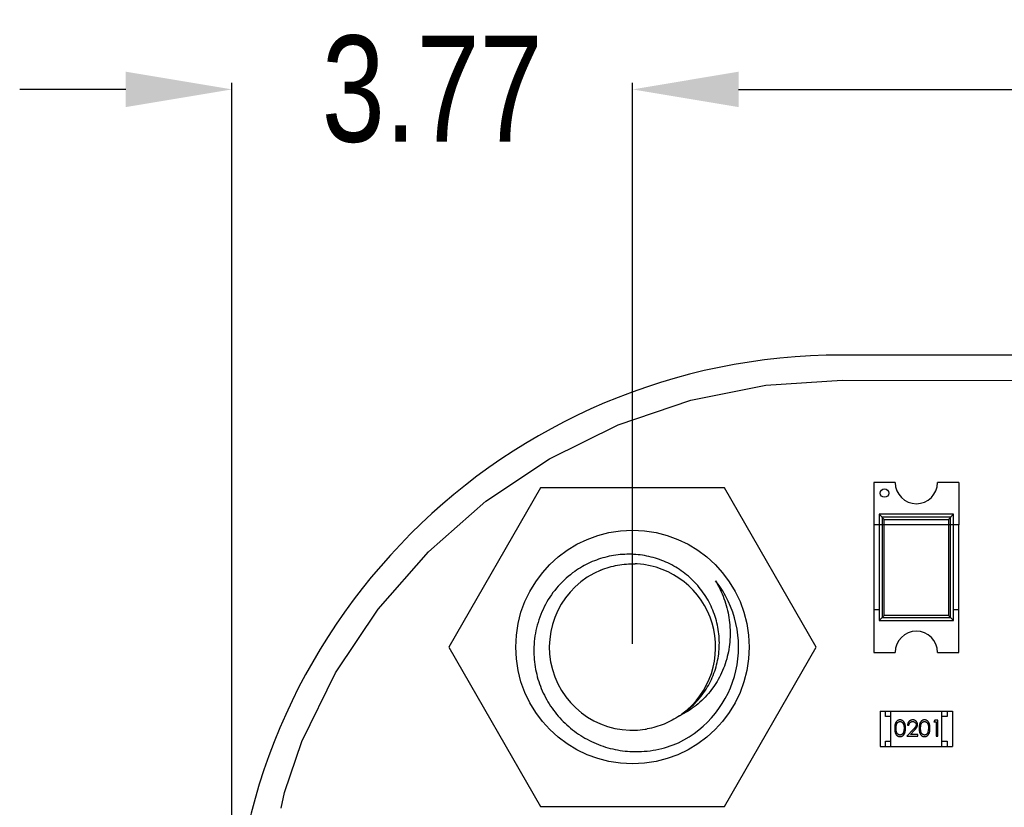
# Model space of a CAD drawing. Header units: inches. Extents: x -16 to 86, y -28 to 28.
# Tile 31 of 39: x 52.31 to 61.59, y 15.41 to 22.82. Entities that reach past the tile are written whole.
import ezdxf

# ---------------------------------------------------------------- set-up
doc = ezdxf.new("R2010")
doc.units = ezdxf.units.IN
doc.header["$LTSCALE"] = 1.21
doc.header["$MEASUREMENT"] = 0
doc.header["$PDMODE"] = 3
doc.header["$PDSIZE"] = 0.3125
doc.layers.get('0').update_dxf_attribs({"linetype": 'CONTINUOUS'})
doc.layers.get('Defpoints').update_dxf_attribs({"linetype": 'CONTINUOUS'})
doc.layers.add('Dim', color=3, linetype='CONTINUOUS', lineweight=25)
doc.styles.get("Standard").update_dxf_attribs({"font": 'txt', "width": 0.8})
doc.dimstyles.get("Standard").update_dxf_attribs({"dimtxt": 0.15625, "dimasz": 0.1875, "dimexe": 0.125, "dimexo": 0.0625, "dimgap": 0.09, "dimtad": 0, "dimtih": 1, "dimtoh": 1, "dimzin": 4, "dimdsep": 46, "dimtxsty": 'STANDARD', "dimblk": '_FILLED', "dimblk1": '_FILLED', "dimblk2": '_FILLED', "dimcen": 0.09, "dimazin": 1, "dimtp": 0.01, "dimtm": 0.01, "dimtfac": 1, "dimtofl": 0, "dimtmove": 0, "dimatfit": 3, "dimldrblk": '_FILLED', "dimfxl": 1, "dimtolj": 1, "dimtzin": 4, "dimarcsym": 0})

# ---------------------------------------------------------------- blocks, each defined once
blk = doc.blocks.new('_FILLED')
at = {"color": 0, "linetype": 'ByBlock'}
blk.add_solid([(0, 0), (-1, 0.1667), (-1, -0.1667)], dxfattribs=at)
blk = doc.blocks.new('*D55')
at = {"layer": 'Defpoints', "color": 0}
for p in [(75.0834, 22.1684), (58.0833, 16.9155), (75.0834, 16.9155)]:
    blk.add_point(p, dxfattribs=at)
at = {"layer": 'Dim', "color": 0, "lineweight": -2}
for p, q in [((58.0833, 16.9467), (58.0833, 22.2309)), ((75.0834, 16.9467), (75.0834, 22.2309)), ((59.0833, 22.1684), (65.205, 22.1684)), ((74.0834, 22.1684), (67.9617, 22.1684))]:
    blk.add_line(p, q, dxfattribs=at)
at = {"layer": 'Dim', "color": 0, "lineweight": -2, "rotation": 180}
blk.add_blockref('_FILLED', (58.0833, 22.1684), dxfattribs=at)
at = {"layer": 'Dim', "color": 0, "lineweight": -2}
blk.add_blockref('_FILLED', (75.0834, 22.1684), dxfattribs=at)
at = {"layer": 'Dim', "color": 0, "insert": (66.5833, 22.1684), "char_height": 1, "attachment_point": 5}
blk.add_mtext('\\A1;17.00', dxfattribs=at)
blk = doc.blocks.new('*D56')
at = {"layer": 'Defpoints', "color": 0}
for p in [(54.3083, 22.1684), (58.0833, 16.9467), (54.3083, 13.9155)]:
    blk.add_point(p, dxfattribs=at)
at = {"layer": 'Dim', "color": 0, "lineweight": -2}
for p, q in [((54.3083, 13.9467), (54.3083, 22.2309)), ((58.0833, 16.978), (58.0833, 22.2309)), ((53.3083, 22.1684), (52.3083, 22.1684)), ((59.0833, 22.1684), (60.0833, 22.1684))]:
    blk.add_line(p, q, dxfattribs=at)
blk.add_blockref('_FILLED', (54.3083, 22.1684), dxfattribs=at)
at = {"layer": 'Dim', "color": 0, "lineweight": -2, "rotation": 180}
blk.add_blockref('_FILLED', (58.0833, 22.1684), dxfattribs=at)
at = {"layer": 'Dim', "color": 0, "insert": (56.1958, 22.1684), "char_height": 1, "attachment_point": 5}
blk.add_mtext('\\A1;3.77', dxfattribs=at)

msp = doc.modelspace()

# ---------------------------------------------------------------- linework, layer by layer
at = {"color": 7, "linetype": 'Continuous'}
for p, q in [((62.1137, 19.6674), (60.058, 19.6674)), ((59.3386, 19.382), (60.058, 19.4292)), ((60.058, 19.4292), (62.1136, 19.4273)), ((58.6314, 19.2414), (59.3386, 19.382)), ((57.9487, 19.0096), (58.6314, 19.2414)), ((57.3021, 18.6908), (57.9487, 19.0096)), ((56.7026, 18.2902), (57.3021, 18.6908)), ((57.217, 18.4174), (56.351, 16.9174)), ((58.949, 18.4174), (57.217, 18.4174)), ((59.8151, 16.9174), (58.949, 18.4174)), ((56.1606, 17.8148), (56.7026, 18.2902)), ((55.6852, 17.2728), (56.1606, 17.8148)), ((55.2846, 16.6733), (55.6852, 17.2728)), ((56.351, 16.9174), (57.217, 15.4174)), ((58.949, 15.4174), (59.8151, 16.9174)), ((54.9658, 16.0267), (55.2846, 16.6733)), ((54.8026, 15.5488), (54.9658, 16.0267)), ((54.773, 15.3997), (54.8026, 15.5488)), ((57.217, 15.4174), (58.949, 15.4174))]:
    msp.add_line(p, q, dxfattribs=at)
at = {"color": 6, "linetype": 'Continuous'}
for p, q in [((60.358, 18.4675), (60.358, 18.0675)), ((60.558, 18.4675), (60.358, 18.4675)), ((61.158, 18.4675), (60.958, 18.4675)), ((61.158, 18.4675), (61.158, 18.0675)), ((60.408, 18.1675), (60.408, 17.1675)), ((60.408, 18.1675), (60.4563, 18.1191)), ((61.108, 18.1675), (60.408, 18.1675)), ((60.4364, 18.139), (60.4364, 17.1959)), ((61.0795, 18.139), (60.4364, 18.139)), ((60.4563, 17.2158), (60.4563, 18.1191)), ((60.4563, 18.1191), (61.0596, 18.1191)), ((61.0596, 18.1191), (61.108, 18.1675)), ((61.0596, 18.1191), (61.0596, 17.2158)), ((61.0795, 17.1959), (61.0795, 18.139)), ((61.108, 17.1675), (61.108, 18.1675)), ((60.358, 18.0675), (60.358, 16.8675)), ((60.408, 18.0675), (60.358, 18.0675)), ((61.108, 18.0675), (60.408, 18.0675)), ((61.158, 18.0675), (61.108, 18.0675)), ((61.158, 16.8675), (61.158, 18.0675)), ((60.408, 17.2675), (60.358, 17.2675)), ((61.158, 17.2675), (61.108, 17.2675)), ((60.408, 17.1675), (60.4563, 17.2158)), ((60.408, 17.1675), (61.108, 17.1675)), ((60.4364, 17.1959), (61.0795, 17.1959)), ((61.0596, 17.2158), (60.4563, 17.2158)), ((61.108, 17.1675), (61.0596, 17.2158)), ((60.358, 16.8675), (60.558, 16.8675)), ((60.958, 16.8675), (61.158, 16.8675)), ((60.4179, 16.3123), (60.4179, 15.9823)), ((60.4179, 16.3123), (61.0979, 16.3123)), ((60.4679, 16.2623), (60.4679, 16.3123)), ((60.5179, 16.2623), (60.4679, 16.2623)), ((60.5179, 15.9823), (60.5179, 16.3123)), ((60.9979, 15.9823), (60.9979, 16.3123)), ((61.0479, 16.2623), (60.9979, 16.2623)), ((61.0479, 16.3123), (61.0479, 16.2623)), ((61.0979, 16.3123), (61.0979, 15.9823)), ((60.6424, 16.1526), (60.6367, 16.1149)), ((60.6751, 16.1814), (60.6886, 16.1814)), ((60.8732, 16.1526), (60.8675, 16.1149)), ((60.932, 16.2276), (60.9232, 16.2122)), ((60.9232, 16.2122), (60.9463, 16.2122)), ((60.9597, 16.2276), (60.932, 16.2276)), ((60.9463, 16.2122), (60.9463, 16.0776)), ((60.9597, 16.0776), (60.9597, 16.2276)), ((60.7275, 16.1397), (60.6693, 16.0776)), ((60.6693, 16.0776), (60.7713, 16.0776)), ((60.7015, 16.093), (60.739, 16.133)), ((60.7713, 16.093), (60.7015, 16.093)), ((60.7713, 16.0776), (60.7713, 16.093)), ((60.9463, 16.0776), (60.9597, 16.0776)), ((60.4179, 15.9823), (61.0979, 15.9823)), ((60.4679, 15.9823), (60.4679, 16.0323)), ((60.4679, 16.0323), (60.5179, 16.0323)), ((60.9979, 16.0323), (61.0479, 16.0323)), ((61.0479, 16.0323), (61.0479, 15.9823))]:
    msp.add_line(p, q, dxfattribs=at)
msp.add_circle((60.458, 18.3675), 0.04, dxfattribs=at)
at = {"color": 7, "linetype": 'Continuous'}
msp.add_circle((58.083, 16.9174), 1.1, dxfattribs=at)
for centre, radius, start, end in [((60.058, 13.9174), 5.75, 90, 180), ((58.083, 16.9174), 0.7835, 112.36655, 278.83892), ((58.0831, 16.9196), 0.7813, 86.75518, 88.18924), ((58.083, 16.9174), 0.7835, 306.52696, 86.75433), ((58.083, 16.9174), 1, 295.71429, 38.57143), ((58.0833, 16.9155), 0.7816, 278.83594, 280.26941)]:
    msp.add_arc(centre, radius, start, end, dxfattribs=at)
at = {"color": 6, "linetype": 'Continuous'}
for centre, start, end in [((60.758, 18.4675), 180, 0), ((60.758, 16.8675), 0, 180)]:
    msp.add_arc(centre, 0.2, start, end, dxfattribs=at)
at = {"color": 7, "linetype": 'Continuous'}
for points, knots in [([(58.5262, 16.2713), (58.5736, 16.3008), (58.6623, 16.3701), (58.7703, 16.4995), (58.8489, 16.6486), (58.895, 16.8108), (58.9068, 16.9789), (58.8843, 17.146), (58.8286, 17.305), (58.7422, 17.4497), (58.6289, 17.5745), (58.4933, 17.6745), (58.3409, 17.7462), (58.1774, 17.7871), (58.0092, 17.7958), (57.8424, 17.7724), (57.683, 17.7179), (57.5854, 17.6622), (57.5397, 17.6302)], [0, 0, 0, 0, 0.062483, 0.124965, 0.187453, 0.249942, 0.312434, 0.374929, 0.437427, 0.499926, 0.562428, 0.624933, 0.687439, 0.749947, 0.812458, 0.87497, 0.937484, 1, 1, 1, 1]), ([(57.5397, 17.6302), (57.4826, 17.5901), (57.3773, 17.4961), (57.2564, 17.3228), (57.1782, 17.1266), (57.157, 16.9872), (57.1543, 16.9174)], [0, 0, 0, 0, 0.249982, 0.499979, 0.749972, 1, 1, 1, 1]), ([(57.7849, 17.6419), (57.8357, 17.6629), (57.9422, 17.6941), (58.0528, 17.7022), (58.1078, 17.7005)], [0, 0, 0, 0, 0.5, 1, 1, 1, 1]), ([(58.8648, 17.5409), (58.8967, 17.488), (58.9506, 17.376), (58.9979, 17.1959), (59.0091, 17.01), (58.9828, 16.8258), (58.9189, 16.6509), (58.8192, 16.4938), (58.6876, 16.3625), (58.5819, 16.2972), (58.5262, 16.2713)], [0, 0, 0, 0, 0.125281, 0.250495, 0.375643, 0.500713, 0.625695, 0.750582, 0.875348, 1, 1, 1, 1]), ([(57.1543, 16.9174), (57.152, 16.8549), (57.1599, 16.7291), (57.2092, 16.5468), (57.2937, 16.3779), (57.4097, 16.2289), (57.5526, 16.1055), (57.7167, 16.012), (57.8956, 15.952), (58.0205, 15.9355), (58.083, 15.9332)], [0, 0, 0, 0, 0.124992, 0.249982, 0.374979, 0.499974, 0.624977, 0.749984, 0.874986, 1, 1, 1, 1]), ([(58.5262, 16.2713), (58.4809, 16.2402), (58.3833, 16.1874), (58.2768, 16.1563), (58.2227, 16.1464)], [0, 0, 0, 0, 0.499978, 1, 1, 1, 1]), ([(58.083, 15.9332), (58.1571, 15.9306), (58.3062, 15.9421), (58.449, 15.9866), (58.5169, 16.0164)], [0, 0, 0, 0, 0.499989, 1, 1, 1, 1])]:
    msp.add_open_spline(points, degree=3, knots=knots, dxfattribs=at)
at = {"color": 6, "linetype": 'Continuous'}
for points, knots in [([(60.6041, 16.2314), (60.6029, 16.2314), (60.6006, 16.2314), (60.5971, 16.231), (60.5938, 16.2303), (60.5905, 16.2294), (60.5873, 16.2282), (60.5841, 16.2267), (60.5811, 16.225), (60.5782, 16.2231), (60.5754, 16.2209), (60.5727, 16.2184), (60.5702, 16.2157), (60.5679, 16.2127), (60.5657, 16.2095), (60.5637, 16.2061), (60.5619, 16.2024), (60.5602, 16.1984), (60.5587, 16.1941), (60.5575, 16.1894), (60.5563, 16.1843), (60.5555, 16.1788), (60.5548, 16.1728), (60.5543, 16.1664), (60.554, 16.1596), (60.554, 16.1549), (60.554, 16.1525)], [0, 0, 0, 0, 0.033742, 0.066533, 0.099153, 0.13154, 0.164087, 0.196563, 0.229707, 0.263315, 0.297504, 0.331686, 0.366482, 0.4021, 0.438958, 0.476748, 0.515985, 0.556589, 0.599519, 0.645765, 0.695487, 0.748721, 0.805687, 0.866754, 0.931405, 1, 1, 1, 1]), ([(60.554, 16.1525), (60.554, 16.1501), (60.554, 16.1455), (60.5543, 16.1387), (60.5548, 16.1324), (60.5555, 16.1264), (60.5564, 16.1209), (60.5575, 16.1158), (60.5588, 16.111), (60.5603, 16.1067), (60.562, 16.1027), (60.5639, 16.099), (60.5659, 16.0955), (60.5681, 16.0923), (60.5704, 16.0893), (60.5728, 16.0866), (60.5755, 16.0842), (60.5783, 16.082), (60.5812, 16.0801), (60.5842, 16.0784), (60.5873, 16.0769), (60.5905, 16.0758), (60.5938, 16.0749), (60.5971, 16.0742), (60.6006, 16.0738), (60.6029, 16.0738), (60.6041, 16.0737)], [0, 0, 0, 0, 0.068113, 0.132564, 0.193427, 0.250218, 0.303569, 0.353576, 0.400235, 0.443586, 0.484619, 0.524292, 0.56238, 0.599049, 0.63494, 0.669782, 0.704009, 0.737842, 0.771098, 0.803896, 0.836415, 0.868639, 0.900715, 0.933378, 0.966213, 1, 1, 1, 1]), ([(60.5674, 16.1526), (60.5674, 16.1546), (60.5674, 16.1585), (60.5677, 16.1642), (60.568, 16.1695), (60.5686, 16.1744), (60.5691, 16.1789), (60.57, 16.183), (60.5709, 16.1868), (60.572, 16.1902), (60.5732, 16.1933), (60.5746, 16.1962), (60.5761, 16.1989), (60.5777, 16.2014), (60.5795, 16.2037), (60.5813, 16.2059), (60.5834, 16.2078), (60.5862, 16.2101), (60.59, 16.2124), (60.5947, 16.2146), (60.5996, 16.2158), (60.6029, 16.216), (60.6046, 16.2161)], [0, 0, 0, 0, 0.073302, 0.142286, 0.206253, 0.266017, 0.321612, 0.372532, 0.419497, 0.462398, 0.502825, 0.541489, 0.579034, 0.615143, 0.650298, 0.684912, 0.718701, 0.752189, 0.817245, 0.879117, 0.939613, 1, 1, 1, 1]), ([(60.6046, 16.0891), (60.6029, 16.0892), (60.5996, 16.0894), (60.5947, 16.0907), (60.59, 16.0928), (60.5862, 16.0951), (60.5834, 16.0974), (60.5813, 16.0994), (60.5794, 16.1015), (60.5777, 16.1038), (60.576, 16.1063), (60.5746, 16.109), (60.5732, 16.1119), (60.572, 16.1151), (60.5709, 16.1185), (60.5699, 16.1222), (60.5692, 16.1264), (60.5685, 16.1309), (60.568, 16.1358), (60.5677, 16.141), (60.5674, 16.1467), (60.5674, 16.1506), (60.5674, 16.1526)], [0, 0, 0, 0, 0.060034, 0.120278, 0.182348, 0.247919, 0.281641, 0.315701, 0.350322, 0.385703, 0.421819, 0.459196, 0.497866, 0.538301, 0.58121, 0.628183, 0.679403, 0.734699, 0.794074, 0.858416, 0.927049, 1, 1, 1, 1]), ([(60.6559, 16.1525), (60.6559, 16.1548), (60.6558, 16.1593), (60.6555, 16.1659), (60.655, 16.1721), (60.6542, 16.1779), (60.6533, 16.1834), (60.6521, 16.1885), (60.6507, 16.1933), (60.6491, 16.1977), (60.6473, 16.2018), (60.6454, 16.2056), (60.6433, 16.2092), (60.641, 16.2125), (60.6386, 16.2155), (60.636, 16.2183), (60.6333, 16.2208), (60.6304, 16.223), (60.6275, 16.225), (60.6244, 16.2267), (60.6212, 16.2282), (60.6179, 16.2294), (60.6146, 16.2303), (60.6112, 16.231), (60.6077, 16.2314), (60.6053, 16.2314), (60.6041, 16.2314)], [0, 0, 0, 0, 0.065278, 0.127205, 0.186168, 0.241675, 0.294115, 0.343609, 0.390387, 0.434463, 0.476646, 0.517002, 0.555936, 0.593716, 0.630057, 0.665601, 0.700745, 0.734917, 0.768681, 0.802087, 0.834849, 0.867433, 0.900138, 0.932806, 0.966212, 1, 1, 1, 1]), ([(60.6041, 16.0737), (60.6053, 16.0738), (60.6077, 16.0738), (60.6112, 16.0742), (60.6146, 16.0749), (60.618, 16.0758), (60.6212, 16.0771), (60.6244, 16.0785), (60.6275, 16.0802), (60.6305, 16.0822), (60.6334, 16.0845), (60.6362, 16.087), (60.6388, 16.0898), (60.6412, 16.0928), (60.6434, 16.0961), (60.6455, 16.0997), (60.6474, 16.1035), (60.6492, 16.1076), (60.6508, 16.1119), (60.6521, 16.1167), (60.6533, 16.1218), (60.6543, 16.1272), (60.655, 16.1331), (60.6555, 16.1392), (60.6558, 16.1458), (60.6559, 16.1502), (60.6559, 16.1525)], [0, 0, 0, 0, 0.033824, 0.067298, 0.10028, 0.133019, 0.165736, 0.198792, 0.232372, 0.266409, 0.301016, 0.336196, 0.371972, 0.408574, 0.446394, 0.485225, 0.525372, 0.567224, 0.611081, 0.65775, 0.70702, 0.759235, 0.814484, 0.873227, 0.934937, 1, 1, 1, 1]), ([(60.6046, 16.2161), (60.6062, 16.216), (60.6095, 16.2158), (60.6143, 16.2146), (60.619, 16.2124), (60.6227, 16.2101), (60.6256, 16.2078), (60.6277, 16.2058), (60.6296, 16.2036), (60.6314, 16.2011), (60.6331, 16.1984), (60.6347, 16.1954), (60.6361, 16.1922), (60.6374, 16.1888), (60.6386, 16.1851), (60.6397, 16.1812), (60.6405, 16.1771), (60.6412, 16.1727), (60.6417, 16.168), (60.6422, 16.1631), (60.6423, 16.1579), (60.6424, 16.1544), (60.6424, 16.1526)], [0, 0, 0, 0, 0.059689, 0.119507, 0.181075, 0.246162, 0.279894, 0.314468, 0.350403, 0.387474, 0.426147, 0.466624, 0.508745, 0.553328, 0.600058, 0.649177, 0.700552, 0.754894, 0.811825, 0.871514, 0.934319, 1, 1, 1, 1]), ([(60.724, 16.2314), (60.7224, 16.2314), (60.7191, 16.2313), (60.7142, 16.2307), (60.7096, 16.2295), (60.7052, 16.228), (60.701, 16.226), (60.6969, 16.2236), (60.6931, 16.2207), (60.6896, 16.2174), (60.6863, 16.2138), (60.6834, 16.2099), (60.681, 16.2058), (60.679, 16.2014), (60.6773, 16.1967), (60.6762, 16.1918), (60.6754, 16.1867), (60.6752, 16.1832), (60.6751, 16.1814)], [0, 0, 0, 0, 0.06445, 0.126725, 0.187421, 0.247417, 0.306749, 0.366595, 0.427749, 0.490235, 0.553031, 0.614805, 0.676505, 0.738096, 0.801021, 0.864897, 0.931209, 1, 1, 1, 1]), ([(60.6886, 16.1814), (60.6887, 16.1828), (60.6889, 16.1854), (60.6897, 16.1891), (60.6906, 16.1927), (60.6919, 16.196), (60.6934, 16.1991), (60.6951, 16.202), (60.6971, 16.2046), (60.6994, 16.207), (60.7018, 16.2091), (60.7045, 16.211), (60.7072, 16.2126), (60.7102, 16.2138), (60.7133, 16.2148), (60.7165, 16.2155), (60.7199, 16.216), (60.7222, 16.216), (60.7233, 16.2161)], [0, 0, 0, 0, 0.073648, 0.143686, 0.210962, 0.275557, 0.338064, 0.399311, 0.4594, 0.51934, 0.579024, 0.637809, 0.695959, 0.754122, 0.813113, 0.873453, 0.935561, 1, 1, 1, 1]), ([(60.7233, 16.2161), (60.7245, 16.216), (60.7267, 16.216), (60.7299, 16.2155), (60.733, 16.2148), (60.736, 16.2139), (60.7388, 16.2126), (60.7415, 16.211), (60.7441, 16.2092), (60.7465, 16.2071), (60.7487, 16.2048), (60.7506, 16.2024), (60.7522, 16.1999), (60.7536, 16.1973), (60.7546, 16.1945), (60.7553, 16.1916), (60.7558, 16.1887), (60.7559, 16.1867), (60.7559, 16.1856)], [0, 0, 0, 0, 0.068027, 0.133505, 0.19695, 0.26027, 0.322741, 0.384982, 0.448465, 0.513424, 0.578224, 0.640011, 0.700094, 0.760067, 0.819012, 0.877878, 0.938035, 1, 1, 1, 1]), ([(60.7693, 16.1868), (60.7693, 16.1883), (60.7692, 16.1912), (60.7686, 16.1956), (60.7676, 16.1997), (60.7663, 16.2037), (60.7645, 16.2076), (60.7623, 16.2113), (60.7598, 16.2148), (60.7569, 16.2182), (60.7537, 16.2213), (60.7501, 16.224), (60.7464, 16.2263), (60.7424, 16.2282), (60.7381, 16.2297), (60.7336, 16.2307), (60.7289, 16.2313), (60.7257, 16.2314), (60.724, 16.2314)], [0, 0, 0, 0, 0.06271, 0.123347, 0.183401, 0.242828, 0.302097, 0.36242, 0.423725, 0.487032, 0.550491, 0.612709, 0.674265, 0.73617, 0.799211, 0.863483, 0.930525, 1, 1, 1, 1]), ([(60.7559, 16.1856), (60.7558, 16.184), (60.7557, 16.1808), (60.7547, 16.176), (60.753, 16.1713), (60.751, 16.1675), (60.7489, 16.1644), (60.747, 16.1617), (60.7447, 16.1588), (60.742, 16.1555), (60.739, 16.152), (60.7355, 16.1481), (60.7317, 16.144), (60.7289, 16.1411), (60.7275, 16.1397)], [0, 0, 0, 0, 0.088014, 0.174976, 0.2638, 0.355443, 0.406413, 0.465519, 0.533076, 0.609353, 0.693899, 0.787171, 0.889197, 1, 1, 1, 1]), ([(60.739, 16.133), (60.7404, 16.1346), (60.7432, 16.1375), (60.7471, 16.1419), (60.7507, 16.146), (60.7539, 16.1499), (60.7568, 16.1535), (60.7592, 16.1569), (60.7613, 16.1601), (60.7637, 16.1639), (60.766, 16.1686), (60.7679, 16.1745), (60.7691, 16.1806), (60.7693, 16.1848), (60.7693, 16.1868)], [0, 0, 0, 0, 0.09953, 0.192079, 0.277712, 0.357454, 0.429648, 0.495771, 0.555538, 0.608657, 0.707578, 0.804328, 0.901298, 1, 1, 1, 1]), ([(60.8349, 16.2314), (60.8337, 16.2314), (60.8314, 16.2314), (60.8279, 16.231), (60.8245, 16.2303), (60.8212, 16.2294), (60.818, 16.2282), (60.8149, 16.2267), (60.8119, 16.225), (60.8089, 16.2231), (60.8061, 16.2209), (60.8034, 16.2184), (60.801, 16.2157), (60.7987, 16.2127), (60.7965, 16.2095), (60.7945, 16.2061), (60.7927, 16.2024), (60.791, 16.1984), (60.7895, 16.1941), (60.7882, 16.1894), (60.7871, 16.1843), (60.7863, 16.1788), (60.7856, 16.1728), (60.7851, 16.1664), (60.7848, 16.1596), (60.7847, 16.1549), (60.7847, 16.1525)], [0, 0, 0, 0, 0.033742, 0.066533, 0.099153, 0.13154, 0.164087, 0.196563, 0.229707, 0.263315, 0.297504, 0.331686, 0.366482, 0.4021, 0.438958, 0.476748, 0.515985, 0.556589, 0.599519, 0.645765, 0.695487, 0.748721, 0.805687, 0.866754, 0.931405, 1, 1, 1, 1]), ([(60.7847, 16.1525), (60.7847, 16.1501), (60.7848, 16.1455), (60.7851, 16.1387), (60.7856, 16.1324), (60.7863, 16.1264), (60.7872, 16.1209), (60.7882, 16.1158), (60.7896, 16.111), (60.7911, 16.1067), (60.7928, 16.1027), (60.7946, 16.099), (60.7966, 16.0955), (60.7988, 16.0923), (60.8011, 16.0893), (60.8036, 16.0866), (60.8063, 16.0842), (60.809, 16.082), (60.812, 16.0801), (60.815, 16.0784), (60.8181, 16.0769), (60.8213, 16.0758), (60.8245, 16.0749), (60.8279, 16.0742), (60.8314, 16.0738), (60.8337, 16.0738), (60.8349, 16.0737)], [0, 0, 0, 0, 0.068113, 0.132564, 0.193427, 0.250218, 0.303569, 0.353576, 0.400235, 0.443586, 0.484619, 0.524292, 0.56238, 0.599049, 0.63494, 0.669782, 0.704009, 0.737842, 0.771098, 0.803896, 0.836415, 0.868639, 0.900715, 0.933378, 0.966213, 1, 1, 1, 1]), ([(60.7982, 16.1526), (60.7982, 16.1546), (60.7982, 16.1585), (60.7985, 16.1642), (60.7988, 16.1695), (60.7993, 16.1744), (60.7999, 16.1789), (60.8008, 16.183), (60.8017, 16.1868), (60.8028, 16.1902), (60.804, 16.1933), (60.8054, 16.1962), (60.8069, 16.1989), (60.8085, 16.2014), (60.8102, 16.2037), (60.8121, 16.2059), (60.8141, 16.2078), (60.817, 16.2101), (60.8207, 16.2124), (60.8254, 16.2146), (60.8303, 16.2158), (60.8337, 16.216), (60.8353, 16.2161)], [0, 0, 0, 0, 0.073302, 0.142286, 0.206253, 0.266017, 0.321612, 0.372532, 0.419497, 0.462398, 0.502825, 0.541489, 0.579034, 0.615143, 0.650298, 0.684912, 0.718701, 0.752189, 0.817245, 0.879117, 0.939613, 1, 1, 1, 1]), ([(60.8353, 16.0891), (60.8337, 16.0892), (60.8304, 16.0894), (60.8255, 16.0907), (60.8208, 16.0928), (60.817, 16.0951), (60.8141, 16.0974), (60.8121, 16.0994), (60.8102, 16.1015), (60.8084, 16.1038), (60.8068, 16.1063), (60.8053, 16.109), (60.804, 16.1119), (60.8027, 16.1151), (60.8016, 16.1185), (60.8007, 16.1222), (60.7999, 16.1264), (60.7993, 16.1309), (60.7988, 16.1358), (60.7985, 16.141), (60.7982, 16.1467), (60.7982, 16.1506), (60.7982, 16.1526)], [0, 0, 0, 0, 0.060034, 0.120278, 0.182348, 0.247919, 0.281641, 0.315701, 0.350322, 0.385703, 0.421819, 0.459196, 0.497866, 0.538301, 0.58121, 0.628183, 0.679403, 0.734699, 0.794074, 0.858416, 0.927049, 1, 1, 1, 1]), ([(60.8866, 16.1525), (60.8866, 16.1548), (60.8866, 16.1593), (60.8863, 16.1659), (60.8857, 16.1721), (60.885, 16.1779), (60.884, 16.1834), (60.8829, 16.1885), (60.8815, 16.1933), (60.8799, 16.1977), (60.878, 16.2018), (60.8761, 16.2056), (60.874, 16.2092), (60.8718, 16.2125), (60.8694, 16.2155), (60.8668, 16.2183), (60.8641, 16.2208), (60.8612, 16.223), (60.8582, 16.225), (60.8551, 16.2267), (60.852, 16.2282), (60.8487, 16.2294), (60.8454, 16.2303), (60.8419, 16.231), (60.8384, 16.2314), (60.8361, 16.2314), (60.8349, 16.2314)], [0, 0, 0, 0, 0.065278, 0.127205, 0.186168, 0.241675, 0.294115, 0.343609, 0.390387, 0.434463, 0.476646, 0.517002, 0.555936, 0.593716, 0.630057, 0.665601, 0.700745, 0.734917, 0.768681, 0.802087, 0.834849, 0.867433, 0.900138, 0.932806, 0.966212, 1, 1, 1, 1]), ([(60.8349, 16.0737), (60.8361, 16.0738), (60.8384, 16.0738), (60.842, 16.0742), (60.8454, 16.0749), (60.8487, 16.0758), (60.852, 16.0771), (60.8552, 16.0785), (60.8583, 16.0802), (60.8613, 16.0822), (60.8642, 16.0845), (60.8669, 16.087), (60.8695, 16.0898), (60.8719, 16.0928), (60.8742, 16.0961), (60.8762, 16.0997), (60.8782, 16.1035), (60.88, 16.1076), (60.8816, 16.1119), (60.8829, 16.1167), (60.8841, 16.1218), (60.885, 16.1272), (60.8857, 16.1331), (60.8863, 16.1392), (60.8866, 16.1458), (60.8866, 16.1502), (60.8866, 16.1525)], [0, 0, 0, 0, 0.033824, 0.067298, 0.10028, 0.133019, 0.165736, 0.198792, 0.232372, 0.266409, 0.301016, 0.336196, 0.371972, 0.408574, 0.446394, 0.485225, 0.525372, 0.567224, 0.611081, 0.65775, 0.70702, 0.759235, 0.814484, 0.873227, 0.934937, 1, 1, 1, 1]), ([(60.8353, 16.2161), (60.837, 16.216), (60.8402, 16.2158), (60.8451, 16.2146), (60.8498, 16.2124), (60.8535, 16.2101), (60.8564, 16.2078), (60.8584, 16.2058), (60.8604, 16.2036), (60.8622, 16.2011), (60.8639, 16.1984), (60.8654, 16.1954), (60.8669, 16.1922), (60.8682, 16.1888), (60.8694, 16.1851), (60.8704, 16.1812), (60.8712, 16.1771), (60.872, 16.1727), (60.8725, 16.168), (60.8729, 16.1631), (60.8731, 16.1579), (60.8732, 16.1544), (60.8732, 16.1526)], [0, 0, 0, 0, 0.059689, 0.119507, 0.181075, 0.246162, 0.279894, 0.314468, 0.350403, 0.387474, 0.426147, 0.466624, 0.508745, 0.553328, 0.600058, 0.649177, 0.700552, 0.754894, 0.811825, 0.871514, 0.934319, 1, 1, 1, 1]), ([(60.6367, 16.1149), (60.6364, 16.1138), (60.6356, 16.1118), (60.6343, 16.1089), (60.6328, 16.1061), (60.6312, 16.1036), (60.6294, 16.1013), (60.6276, 16.0992), (60.6256, 16.0972), (60.6228, 16.095), (60.6191, 16.0926), (60.6144, 16.0907), (60.6095, 16.0893), (60.6062, 16.0892), (60.6046, 16.0891)], [0, 0, 0, 0, 0.075949, 0.148549, 0.218996, 0.286119, 0.351826, 0.416074, 0.478265, 0.540325, 0.660405, 0.774606, 0.887187, 1, 1, 1, 1]), ([(60.8675, 16.1149), (60.8671, 16.1138), (60.8664, 16.1118), (60.865, 16.1089), (60.8636, 16.1061), (60.862, 16.1036), (60.8602, 16.1013), (60.8584, 16.0992), (60.8564, 16.0972), (60.8536, 16.095), (60.8499, 16.0926), (60.8452, 16.0907), (60.8403, 16.0893), (60.837, 16.0892), (60.8353, 16.0891)], [0, 0, 0, 0, 0.075949, 0.148549, 0.218996, 0.286119, 0.351826, 0.416074, 0.478265, 0.540325, 0.660405, 0.774606, 0.887187, 1, 1, 1, 1])]:
    msp.add_open_spline(points, degree=3, knots=knots, dxfattribs=at)

# ---------------------------------------------------------------- dimensions: what is measured, and where the dimension line sits
at = {"layer": 'Dim'}
for base, p1, p2, picture, middle in [((54.30835, 22.16839), (58.08334, 16.94674), (54.30835, 13.9155), '*D56', (56.19584, 22.16839)), ((75.0834, 22.1684), (58.0833, 16.9155), (75.0834, 16.9155), '*D55', (66.5833, 22.1684))]:
    dim = msp.add_linear_dim(base=base, p1=p1, p2=p2, dimstyle='STANDARD', override={"dimscale": 0.5, "dimtxt": 2, "dimasz": 2, "dimtih": 0, "dimtoh": 0, "dimzin": 0, "dimcen": 0.198, "dimadec": 0, "dimazin": 0, "dimtp": 0, "dimtm": 0, "dimtdec": 4, "dimtzin": 0}, dxfattribs=at)
    dim.commit()
    dim.dimension.update_dxf_attribs({"geometry": picture, "text_midpoint": middle})

doc.saveas('drawing.dxf')
